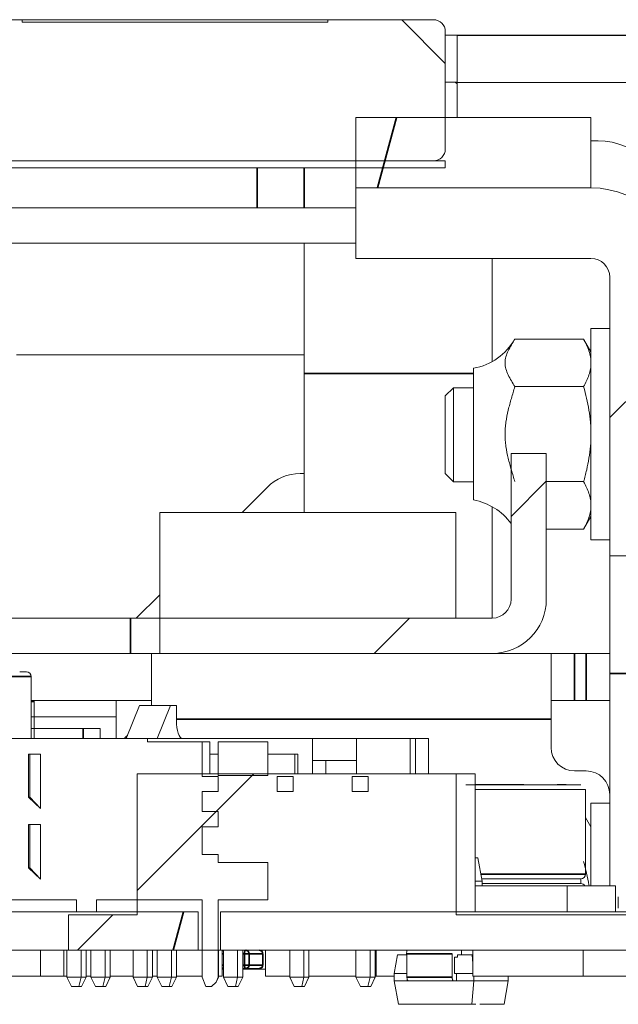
# Model space of a CAD drawing. Header units: millimetres. Extents: x 4 to 1188, y 1 to 840.
# Tile 144 of 256: x 702.17 to 705.81, y 493.4 to 499.38. Entities that reach past the tile are written whole.
import ezdxf

# ---------------------------------------------------------------- set-up
doc = ezdxf.new("R2010")
doc.units = ezdxf.units.MM
doc.layers.add('1', color=7, linetype='Continuous')
doc.styles.add('Arial Unicode MS', font='Arial Unicode MS')
doc.dimstyles.get("Standard").update_dxf_attribs({"dimtxt": 0.18, "dimasz": 0.18, "dimexe": 0.18, "dimexo": 0.0625, "dimgap": 0.09, "dimtad": 0, "dimtih": 1, "dimtoh": 1, "dimdec": 4, "dimzin": 0, "dimdsep": 46, "dimtxsty": 'Standard', "dimcen": 0.09, "dimadec": 0, "dimazin": 0, "dimtfac": 1, "dimtdec": 4, "dimtofl": 0, "dimtmove": 0, "dimatfit": 3, "dimfxl": 0, "dimtolj": 1, "dimtzin": 0, "dimarcsym": 0})

# ---------------------------------------------------------------- blocks, each defined once
blk = doc.blocks.new('_U46')
at = {"layer": '1', "color": 18, "lineweight": 35}
for p, q in [((686.8981, 499.3819), (667.741, 499.3819)), ((669.741, 499.3819), (669.741, 485.8009)), ((715.2372, 485.8009), (667.741, 485.8009))]:
    blk.add_line(p, q, dxfattribs=at)
at = {"layer": '1', "color": 18, "lineweight": 70}
for points in [[(669.741, 499.3819), (670.5169, 495.8819), (668.9651, 495.8819)], [(669.741, 485.8009), (668.9651, 489.3009), (670.5169, 489.3009)]]:
    blk.add_solid(points, dxfattribs=at)
at = {"layer": '1', "color": 18, "linetype": 'Continuous', "lineweight": 13, "insert": (669.2881, 490.5456), "char_height": 3, "attachment_point": 7, "rotation": 90, "line_spacing_factor": 1.047437, "style": 'Arial Unicode MS'}
blk.add_mtext('\\fArial Unicode MS|b0|i0;\\W1.0000;95', dxfattribs=at)

msp = doc.modelspace()

# ---------------------------------------------------------------- hatches: boundary and pattern name
at = {"layer": '1', "linetype": 'Continuous', "lineweight": 35}
h = msp.add_hatch(dxfattribs=at)
h.set_pattern_fill('ANSI31', color=154, scale=1.55, angle=89.9544, style=0)
edge = h.paths.add_edge_path(flags=0)
edge.add_spline(control_points=[(687.8981, 499.3716), (690.2791, 499.369), (695.041, 499.3685), (699.8029, 499.368), (702.1838, 499.3706)], knot_values=[0, 0, 0, 0, 0.5, 1, 1, 1, 1], degree=3, periodic=0)
edge.add_spline(control_points=[(702.1838, 499.3706), (702.8029, 499.3713), (703.4219, 499.3748), (704.041, 499.3783)], knot_values=[0, 0, 0, 0, 1, 1, 1, 1], degree=3, periodic=0)
edge.add_line((704.041, 499.3783), (704.7553, 499.3823))
edge.add_line((704.7553, 499.3823), (704.7553, 498.5247))
edge.add_line((704.7553, 498.5247), (685.3267, 498.5247))
edge.add_line((685.3267, 498.5247), (685.3267, 499.3819))
edge.add_line((685.3267, 499.3819), (686.041, 499.3784))
edge.add_spline(control_points=[(686.041, 499.3784), (686.66, 499.3753), (687.2791, 499.3723), (687.8981, 499.3716)], knot_values=[0, 0, 0, 0, 1, 1, 1, 1], degree=3, periodic=0)
h = msp.add_hatch(dxfattribs=at)
h.set_pattern_fill('ANSI31', color=154, scale=1.55, angle=29.9848, style=0)
h.paths.add_polyline_path([(706.1838, 495.8355), (706.1838, 496.7855), (706.4696, 496.7855), (706.4696, 495.8355)], flags=0)
edge = h.paths.add_edge_path(flags=0)
edge.add_line((704.8267, 498.9997), (704.8267, 499.2855))
edge.add_line((704.8267, 499.2855), (706.0696, 499.2855))
edge.add_arc((706.0696, 498.8855), 0.4, 0, 90, ccw=False)
edge.add_line((706.4696, 498.8855), (706.4696, 497.214))
edge.add_line((706.4696, 497.214), (706.1838, 497.214))
edge.add_line((706.1838, 497.214), (706.1838, 498.8855))
edge.add_arc((706.0696, 498.8855), 0.1143, 360, 450)
edge.add_line((706.0696, 498.9997), (704.8267, 498.9997))
h = msp.add_hatch(dxfattribs=at)
h.set_pattern_fill('ANSI31', color=154, scale=1.55, angle=29.9848, style=0)
h.paths.add_polyline_path([(704.2124, 498.3605), (704.2124, 498.789), (705.641, 498.789), (705.641, 498.3605)], flags=0)
h = msp.add_hatch(dxfattribs=at)
h.set_pattern_fill('ANSI31', color=154, scale=1.55, angle=59.9696, style=0)
edge = h.paths.add_edge_path(flags=0)
edge.add_line((699.241, 498.5247), (704.7553, 498.5247))
h = msp.add_hatch(dxfattribs=at)
h.set_pattern_fill('ANSI31', color=154, scale=1.55, angle=-2.13e-14, style=0)
h.paths.add_polyline_path([(694.5767, 492.2676), (694.5767, 491.839), (691.8696, 491.839), (691.8696, 492.2676)], flags=0)
edge = h.paths.add_edge_path(flags=0)
edge.add_arc((705.641, 497.8176), 0.5429, 0, 90, ccw=False)
edge.add_line((706.1838, 497.8176), (706.1838, 496.1247))
edge.add_line((706.1838, 496.1247), (705.7553, 496.1247))
edge.add_line((705.7553, 496.1247), (705.7553, 497.8176))
edge.add_arc((705.641, 497.8176), 0.1143, 0, 90)
edge.add_line((705.641, 497.9319), (704.2124, 497.9319))
edge.add_line((704.2124, 497.9319), (704.2124, 498.3605))
edge.add_line((704.2124, 498.3605), (705.641, 498.3605))
edge = h.paths.add_edge_path(flags=0)
edge.add_arc((684.441, 497.8176), 0.1143, 90, 180)
edge.add_line((684.3267, 497.8176), (684.3267, 496.1247))
edge.add_line((684.3267, 496.1247), (683.8981, 496.1247))
edge.add_line((683.8981, 496.1247), (683.8981, 497.8176))
edge.add_arc((684.441, 497.8176), 0.5429, 90, 180, ccw=False)
edge.add_line((684.441, 498.3605), (685.8696, 498.3605))
edge.add_line((685.8696, 498.3605), (685.8696, 497.9319))
edge.add_line((685.8696, 497.9319), (684.441, 497.9319))
h.paths.add_polyline_path([(695.5053, 491.839), (695.5053, 492.2676), (698.2124, 492.2676), (698.2124, 491.839)], flags=0)
h = msp.add_hatch(dxfattribs=at)
h.set_pattern_fill('ANSI31', color=154, scale=1.55, angle=-2.13e-14, style=0)
edge = h.paths.add_edge_path(flags=0)
edge.add_arc((705.041, 495.8605), 0.3286, 270, 360, ccw=False)
edge.add_line((705.041, 495.5319), (703.0196, 495.5319))
edge.add_line((703.0196, 495.5319), (703.0196, 495.7462))
edge.add_line((703.0196, 495.7462), (705.041, 495.7462))
edge.add_arc((705.041, 495.8605), 0.1143, 270, 360)
edge.add_line((705.1553, 495.8605), (705.1553, 496.7462))
edge.add_line((705.1553, 496.7462), (705.3696, 496.7462))
edge.add_line((705.3696, 496.7462), (705.3696, 495.8605))
h = msp.add_hatch(dxfattribs=at)
h.set_pattern_fill('ANSI31', color=154, scale=1.55, angle=-2.13e-14, style=0)
h.paths.add_polyline_path([(711.3588, 493.7283), (711.1694, 493.7283), (711.1694, 493.4612), (710.4552, 493.4612), (710.4552, 493.7283), (702.4647, 493.7283), (702.4647, 493.9426), (702.8824, 493.9426), (702.8824, 494.7997), (704.8217, 494.7997), (704.8217, 493.9426), (711.3588, 493.9426)], flags=0)
h = msp.add_hatch(dxfattribs=at)
h.set_pattern_fill('ANSI31', color=154, scale=1.55, angle=29.9848, style=0)
h.paths.add_polyline_path([(701.4744, 493.7283), (701.4744, 493.9624), (703.2528, 493.9624), (703.2528, 493.7283)], flags=0)
h.paths.add_polyline_path([(703.3888, 493.7283), (703.3888, 493.9624), (711.3588, 493.9624), (711.3588, 493.7283)], flags=0)
h.paths.add_polyline_path([(700.3763, 493.7283), (700.3763, 493.9624), (701.0681, 493.9624), (701.0681, 493.7283)], flags=0)

# ---------------------------------------------------------------- linework, layer by layer
at = {"layer": '1', "color": 154, "linetype": 'Continuous', "lineweight": 13}
for p, q in [((687.8981, 499.3819), (702.1838, 499.3819)), ((702.1838, 499.3819), (702.1838, 499.3676)), ((704.041, 499.3819), (702.1838, 499.3819)), ((702.1838, 499.3676), (704.041, 499.3676)), ((704.041, 499.3676), (704.041, 499.3819)), ((704.041, 499.3819), (704.6838, 499.3819)), ((704.7553, 499.3105), (704.7553, 498.5962)), ((704.7553, 499.289), (704.8267, 499.289)), ((704.8267, 499.2855), (704.8267, 499.289)), ((704.8267, 499.289), (706.041, 499.289)), ((704.8267, 498.9997), (704.8267, 499.2855)), ((704.8267, 499.2855), (706.0696, 499.2855)), ((704.7553, 499.0033), (704.8267, 499.0033)), ((706.0696, 498.9997), (704.8267, 498.9997)), ((704.8267, 498.789), (704.8267, 498.9997)), ((704.2124, 498.3605), (704.2124, 498.789)), ((704.2124, 498.789), (705.641, 498.789)), ((705.641, 498.789), (705.641, 498.3605)), ((705.641, 498.6462), (705.6838, 498.6462)), ((704.6838, 498.5247), (685.3981, 498.5247)), ((699.241, 498.5247), (704.7553, 498.5247)), ((704.7553, 498.5247), (704.7553, 498.4819)), ((704.7553, 498.4819), (699.241, 498.4819)), ((705.641, 498.3605), (704.2124, 498.3605)), ((704.2124, 497.9319), (704.2124, 498.3605)), ((704.2124, 498.3605), (705.641, 498.3605)), ((703.6124, 498.239), (701.1838, 498.239)), ((703.8981, 498.239), (703.6124, 498.239)), ((704.2124, 498.239), (703.8981, 498.239)), ((703.8981, 498.0247), (702.0744, 498.0247)), ((703.8981, 498.0247), (702.0746, 498.0247)), ((704.2124, 498.0247), (703.8981, 498.0247)), ((703.8981, 498.0247), (703.8981, 497.2319)), ((705.641, 497.9319), (704.2124, 497.9319)), ((705.041, 497.9318), (705.041, 497.3052)), ((705.7553, 496.1247), (705.7553, 497.8176)), ((705.7553, 497.5069), (705.641, 497.5069)), ((705.641, 497.5069), (705.641, 496.864)), ((705.1779, 497.4414), (705.5963, 497.4414)), ((705.641, 497.364), (705.5963, 497.4414)), ((703.8981, 497.3462), (702.148, 497.3462)), ((704.9267, 496.464), (704.9267, 497.264)), ((703.8981, 496.389), (703.8981, 497.2319)), ((704.8053, 497.1462), (704.7553, 497.0962)), ((704.9267, 497.1462), (704.8053, 497.1462)), ((704.8053, 497.1462), (704.8053, 496.5747)), ((705.1779, 497.1527), (705.5963, 497.1527)), ((704.7553, 496.6247), (704.7553, 497.0962)), ((705.641, 496.864), (705.641, 496.2212)), ((705.1553, 495.8605), (705.1553, 496.7462)), ((705.1553, 496.7462), (705.3696, 496.7462)), ((705.3696, 496.7462), (705.3696, 495.8605)), ((703.8981, 496.6245), (703.8736, 496.6245)), ((704.7553, 496.6247), (704.8053, 496.5747)), ((704.8053, 496.5747), (704.9267, 496.5747)), ((705.3696, 496.5754), (705.5963, 496.5754)), ((703.6716, 496.5409), (703.5197, 496.389)), ((705.041, 496.4228), (705.041, 495.7461)), ((703.0196, 496.389), (704.8196, 496.389)), ((703.0196, 495.7462), (703.0196, 496.389)), ((704.8196, 496.389), (704.8196, 495.7462)), ((705.5963, 496.2867), (705.641, 496.364)), ((705.3696, 496.2867), (705.5963, 496.2867)), ((705.641, 496.2212), (705.7553, 496.2212)), ((706.1838, 496.1247), (705.7553, 496.1247)), ((705.7553, 495.4105), (705.7553, 496.1247)), ((703.0196, 495.8888), (702.8769, 495.7462)), ((700.6117, 495.7462), (702.8417, 495.7462)), ((703.0196, 495.7462), (702.8417, 495.7462)), ((704.8196, 495.7462), (703.0196, 495.7462)), ((703.0196, 495.5319), (703.0196, 495.7462)), ((703.0196, 495.7462), (705.041, 495.7462)), ((700.6117, 495.5319), (702.8417, 495.5319)), ((703.0196, 495.5319), (702.8417, 495.5319)), ((702.9696, 495.5319), (702.9696, 495.2155)), ((705.041, 495.5319), (703.0196, 495.5319)), ((705.3981, 495.5319), (705.041, 495.5319)), ((705.3981, 495.5319), (705.3981, 495.1319)), ((705.3981, 495.5319), (705.541, 495.5319)), ((705.6124, 495.5319), (705.541, 495.5319)), ((705.6124, 495.5319), (705.7553, 495.5319)), ((705.7553, 495.4105), (705.7553, 494.1195)), ((702.2379, 495.0155), (702.2379, 495.3909)), ((702.2379, 495.2462), (702.9696, 495.2462)), ((702.2553, 495.2462), (702.2553, 495.239)), ((702.2553, 495.239), (702.2553, 495.0155)), ((702.7553, 495.2461), (702.7553, 495.0155)), ((705.541, 495.2462), (705.3981, 495.2462)), ((705.6124, 495.2462), (705.541, 495.2462)), ((705.7553, 495.2462), (705.6124, 495.2462)), ((702.8966, 495.2155), (702.8155, 495.0155)), ((702.9332, 495.2155), (702.8966, 495.2155)), ((703.0845, 495.2155), (702.8966, 495.2155)), ((703.1212, 495.2155), (702.9332, 495.2155)), ((703.0845, 495.2155), (703.0034, 495.0155)), ((703.1212, 495.2155), (703.0845, 495.2155)), ((703.1212, 495.2155), (703.1212, 495.1226)), ((702.7553, 495.1462), (702.2378, 495.1462)), ((705.3981, 495.1319), (705.3981, 494.9605)), ((702.5543, 495.0763), (702.2379, 495.0763)), ((702.6578, 495.0763), (702.5543, 495.0763)), ((702.6578, 495.0763), (702.6578, 495.0155)), ((701.9087, 495.0155), (702.9455, 495.0155)), ((702.3168, 495.0155), (702.0819, 495.0155)), ((702.9455, 495.0155), (702.2313, 495.0155)), ((702.2313, 495.0155), (702.3168, 495.0155)), ((702.9454, 495.0155), (703.949, 495.0155)), ((702.9455, 495.0155), (702.9455, 494.9941)), ((702.9455, 495.0155), (703.0034, 495.0155)), ((704.3322, 495.0155), (702.9455, 495.0155)), ((702.9455, 494.9941), (703.2777, 494.9941)), ((703.0075, 494.9941), (702.9455, 494.9941)), ((702.9699, 495.0155), (703.1578, 495.0155)), ((703.1578, 495.0155), (703.0034, 495.0155)), ((703.3243, 494.9941), (703.0075, 494.9941)), ((703.2777, 494.9941), (703.2777, 494.7848)), ((703.2777, 494.9941), (703.3243, 494.9941)), ((703.3243, 494.9941), (703.3243, 494.7997)), ((703.375, 494.7891), (703.375, 494.9941)), ((703.375, 494.9941), (703.6764, 494.9941)), ((703.4102, 494.9941), (703.375, 494.9941)), ((703.6764, 494.9941), (703.4102, 494.9941)), ((703.6764, 494.9941), (703.6764, 494.7891)), ((703.949, 495.0155), (704.2155, 495.0155)), ((703.949, 494.8819), (703.949, 495.0155)), ((704.2155, 495.0155), (704.2155, 494.8819)), ((704.2155, 495.0155), (704.5409, 495.0155)), ((704.4177, 495.0155), (704.3322, 495.0155)), ((704.6526, 495.0155), (704.4177, 495.0155)), ((704.5409, 494.7997), (704.5409, 495.0155)), ((704.5744, 495.0155), (704.5409, 495.0155)), ((704.6526, 495.0155), (704.5744, 495.0155)), ((704.5744, 494.7997), (704.5744, 495.0155)), ((704.6526, 494.7998), (704.6526, 495.0155)), ((702.2939, 494.9205), (702.2211, 494.9205)), ((702.2211, 494.9205), (702.2211, 494.6576)), ((702.2296, 494.9205), (702.2296, 494.6576)), ((702.2939, 494.5893), (702.2939, 494.9205)), ((703.3243, 494.9205), (703.375, 494.9205)), ((703.6764, 494.9205), (703.859, 494.9205)), ((703.8405, 494.9205), (703.8405, 494.7997)), ((703.859, 494.9205), (703.859, 494.7997)), ((704.2155, 494.8819), (703.949, 494.8819)), ((703.949, 494.7997), (703.949, 494.8819)), ((704.0296, 494.7997), (704.0296, 494.8819)), ((704.2155, 494.8819), (704.2155, 494.7997)), ((705.541, 494.8176), (705.6124, 494.8176)), ((702.8824, 493.9426), (702.8824, 494.7997)), ((702.8824, 494.7997), (704.8217, 494.7997)), ((703.2777, 494.7848), (703.375, 494.7848)), ((703.6764, 494.7891), (703.375, 494.7891)), ((703.375, 494.7848), (703.375, 494.6934)), ((703.7337, 494.6934), (703.7337, 494.7848)), ((703.7337, 494.7848), (703.831, 494.7848)), ((703.831, 494.7848), (703.831, 494.6934)), ((704.1898, 494.6934), (704.1898, 494.7848)), ((704.1898, 494.7848), (704.2871, 494.7848)), ((704.2871, 494.7848), (704.2871, 494.6934)), ((704.8217, 494.7997), (704.8217, 493.9426)), ((704.8217, 494.7997), (704.9369, 494.7997)), ((704.9369, 494.7997), (704.9369, 493.9624)), ((703.375, 494.6934), (703.2777, 494.6934)), ((703.2777, 494.6934), (703.2777, 494.5705)), ((703.831, 494.6934), (703.7337, 494.6934)), ((704.2871, 494.6934), (704.1898, 494.6934)), ((704.9369, 494.7052), (705.5807, 494.7052)), ((705.5807, 494.7052), (705.6078, 494.7052)), ((705.6078, 494.1909), (705.6078, 494.7052)), ((702.2211, 494.6576), (702.2939, 494.5893)), ((702.2296, 494.6576), (702.2211, 494.6576)), ((702.2296, 494.6576), (702.2939, 494.5893)), ((703.2777, 494.5705), (703.375, 494.5705)), ((703.375, 494.5705), (703.375, 494.4791)), ((705.7553, 494.6212), (705.641, 494.6212)), ((705.641, 494.6212), (705.641, 494.1195)), ((705.641, 494.4783), (705.6078, 494.5357)), ((702.2939, 494.4919), (702.2211, 494.4919)), ((702.2211, 494.4919), (702.2211, 494.2291)), ((702.2296, 494.4919), (702.2296, 494.2291)), ((702.2939, 494.1607), (702.2939, 494.4919)), ((703.375, 494.4791), (703.2777, 494.4791)), ((703.2777, 494.4791), (703.2777, 494.3105)), ((703.2777, 494.3105), (703.375, 494.3105)), ((703.375, 494.3105), (703.375, 494.2605)), ((704.9369, 494.2903), (704.9529, 494.2903)), ((704.9529, 494.2903), (704.9786, 494.1474)), ((702.2211, 494.2291), (702.2939, 494.1607)), ((702.2296, 494.2291), (702.2211, 494.2291)), ((702.2296, 494.2291), (702.2939, 494.1607)), ((703.375, 494.2605), (703.6764, 494.2605)), ((703.4102, 494.2605), (703.6764, 494.2605)), ((703.6764, 494.2605), (703.6764, 494.0341)), ((704.9759, 494.1624), (705.5538, 494.1624)), ((705.5538, 494.1624), (705.5793, 494.1624)), ((705.5793, 494.1338), (705.5793, 494.1624)), ((704.9786, 494.1474), (704.9369, 494.1474)), ((705.4965, 494.1195), (704.9369, 494.1195)), ((704.9786, 494.1474), (704.9786, 494.1195)), ((704.9786, 494.1338), (705.5793, 494.1338)), ((705.7896, 494.1195), (705.4965, 494.1195)), ((705.4965, 493.9624), (705.4965, 494.1195)), ((705.7896, 494.1195), (705.7896, 493.9624)), ((702.513, 494.0341), (702.0637, 494.0341)), ((702.513, 493.9626), (702.513, 494.0341)), ((703.2777, 494.0341), (702.6346, 494.0341)), ((702.6346, 494.0341), (702.6346, 493.9626)), ((703.2777, 493.5655), (703.2777, 494.0341)), ((703.375, 494.0341), (703.375, 493.5655)), ((703.6764, 494.0341), (703.375, 494.0341)), ((705.8073, 493.9838), (705.8073, 494.0524)), ((701.4744, 493.9624), (703.2528, 493.9624)), ((702.4647, 493.7283), (702.4647, 493.9426)), ((702.4647, 493.9426), (702.8824, 493.9426)), ((702.6346, 493.9626), (702.513, 493.9626)), ((703.2528, 493.9624), (703.2528, 493.7283)), ((703.3888, 493.9624), (711.3588, 493.9624)), ((703.3888, 493.7283), (703.3888, 493.9624)), ((704.8217, 493.9426), (711.3588, 493.9426)), ((703.2528, 493.7283), (701.4744, 493.7283)), ((702.2939, 493.5712), (702.2939, 493.7283)), ((702.4354, 493.7283), (702.4354, 493.5712)), ((702.4548, 493.7283), (702.4548, 493.5655)), ((710.4552, 493.7283), (702.4647, 493.7283)), ((702.5408, 493.7283), (702.5408, 493.5655)), ((702.572, 493.7283), (702.572, 493.5655)), ((702.6014, 493.7283), (702.6014, 493.5655)), ((702.6873, 493.7283), (702.6873, 493.5655)), ((702.7186, 493.5655), (702.7186, 493.7283)), ((702.8576, 493.7283), (702.8576, 493.5655)), ((702.9435, 493.7283), (702.9435, 493.5655)), ((702.9748, 493.7283), (702.9748, 493.5655)), ((703.0041, 493.7283), (703.0041, 493.5655)), ((703.0901, 493.7283), (703.0901, 493.5655)), ((703.1213, 493.5655), (703.1213, 493.7283)), ((703.3775, 493.7283), (703.3775, 493.5655)), ((711.3588, 493.7283), (703.3888, 493.7283)), ((703.4067, 493.7269), (703.3996, 493.7224)), ((703.3998, 493.7283), (703.3998, 493.5712)), ((703.4069, 493.7283), (703.4069, 493.5655)), ((703.4928, 493.7283), (703.4928, 493.5655)), ((703.5241, 493.5655), (703.5241, 493.7283)), ((703.6464, 493.6383), (703.6464, 493.7069)), ((703.663, 493.7283), (703.663, 493.5712)), ((703.8096, 493.7283), (703.8096, 493.5655)), ((703.8955, 493.7283), (703.8955, 493.5655)), ((703.9268, 493.5655), (703.9268, 493.7283)), ((704.2123, 493.7283), (704.2123, 493.5655)), ((704.2982, 493.7283), (704.2982, 493.5655)), ((704.3295, 493.5655), (704.3295, 493.7283)), ((704.3342, 493.5712), (704.3342, 493.7283)), ((704.445, 493.5861), (704.4656, 493.7004)), ((704.5187, 493.7004), (704.4656, 493.7004)), ((704.4656, 493.7004), (704.5221, 493.7004)), ((704.5187, 493.7004), (704.5224, 493.7283)), ((704.5221, 493.7004), (704.5187, 493.7004)), ((704.5221, 493.5647), (704.5221, 493.7075)), ((704.7973, 493.7075), (704.7973, 493.5647)), ((704.812, 493.6861), (704.829, 493.6861)), ((704.812, 493.6861), (704.812, 493.5861)), ((704.829, 493.6861), (704.8297, 493.7004)), ((704.8297, 493.7004), (704.9187, 493.7004)), ((704.8535, 493.7004), (704.8297, 493.7004)), ((704.8535, 493.7283), (704.8535, 493.7004)), ((704.923, 493.7004), (704.8535, 493.7004)), ((704.9187, 493.7004), (704.923, 493.7004)), ((704.9187, 493.7004), (704.923, 493.6488)), ((704.923, 493.7283), (704.923, 493.5712)), ((705.5942, 493.5712), (705.5942, 493.7283)), ((703.3998, 493.6226), (703.4068, 493.6183)), ((703.4069, 493.614), (703.3999, 493.614)), ((703.5241, 493.6169), (703.542, 493.6169)), ((703.663, 493.614), (703.5241, 493.614)), ((703.5362, 493.6166), (703.5436, 493.6166)), ((703.5411, 493.6166), (703.5406, 493.6166)), ((703.5411, 493.6169), (703.5411, 493.6166)), ((703.542, 493.6169), (703.625, 493.6169)), ((703.5436, 493.6166), (703.5436, 493.6169)), ((703.546, 493.6169), (703.5472, 493.6169)), ((703.546, 493.6166), (703.5472, 493.6166)), ((703.5548, 493.6166), (703.55, 493.6166)), ((703.5507, 493.6169), (703.5503, 493.6169)), ((703.5507, 493.6166), (703.5503, 493.6166)), ((703.5548, 493.6169), (703.5548, 493.6166)), ((703.5554, 493.6166), (703.5621, 493.6166)), ((703.5583, 493.6169), (703.5578, 493.6169)), ((703.5583, 493.6166), (703.5578, 493.6166)), ((703.5597, 493.6169), (703.5597, 493.6166)), ((703.5598, 493.6169), (703.5602, 493.6169)), ((703.5598, 493.6166), (703.5602, 493.6166)), ((703.5601, 493.6166), (703.5677, 493.6166)), ((703.5621, 493.6166), (703.5641, 493.6166)), ((703.568, 493.6166), (703.565, 493.6166)), ((703.568, 493.6166), (703.5666, 493.6166)), ((703.568, 493.6169), (703.5684, 493.6169)), ((703.568, 493.6166), (703.5684, 493.6166)), ((703.5776, 493.6166), (703.5684, 493.6166)), ((703.5693, 493.6166), (703.5776, 493.6166)), ((703.5708, 493.6166), (703.5763, 493.6166)), ((703.572, 493.6169), (703.572, 493.6166)), ((703.572, 493.6166), (703.5728, 493.6166)), ((703.5776, 493.6169), (703.578, 493.6169)), ((703.578, 493.6166), (703.5883, 493.6166)), ((703.5801, 493.6166), (703.5808, 493.6166)), ((703.5816, 493.6169), (703.5816, 493.6166)), ((703.5816, 493.6166), (703.5824, 493.6166)), ((703.5883, 493.6169), (703.5883, 493.6166)), ((703.5883, 493.6166), (703.5942, 493.6166)), ((703.5942, 493.6169), (703.5942, 493.6166)), ((701.6865, 493.5712), (702.2939, 493.5712)), ((702.2939, 493.5712), (702.4354, 493.5712)), ((702.4354, 493.5712), (702.4548, 493.5712)), ((702.4548, 493.5655), (702.4823, 493.5084)), ((702.4548, 493.5655), (702.5408, 493.5655)), ((702.528, 493.5084), (702.5408, 493.5655)), ((702.5408, 493.5655), (702.572, 493.5655)), ((702.572, 493.5655), (702.5446, 493.5084)), ((702.572, 493.5712), (702.6014, 493.5712)), ((702.6014, 493.5655), (702.6873, 493.5655)), ((702.6014, 493.5655), (702.6289, 493.5084)), ((702.6745, 493.5084), (702.6873, 493.5655)), ((702.6873, 493.5655), (702.7186, 493.5655)), ((702.7186, 493.5655), (702.6911, 493.5084)), ((702.7186, 493.5712), (702.8576, 493.5712)), ((702.8576, 493.5655), (702.885, 493.5084)), ((702.8576, 493.5655), (702.9435, 493.5655)), ((702.9307, 493.5084), (702.9435, 493.5655)), ((702.9435, 493.5655), (702.9748, 493.5655)), ((702.9748, 493.5655), (702.9473, 493.5084)), ((702.9748, 493.5712), (703.0041, 493.5712)), ((703.0041, 493.5655), (703.0316, 493.5084)), ((703.0041, 493.5655), (703.0901, 493.5655)), ((703.0773, 493.5084), (703.0901, 493.5655)), ((703.0901, 493.5655), (703.1213, 493.5655)), ((703.1213, 493.5655), (703.0939, 493.5084)), ((703.1213, 493.5712), (703.2777, 493.5712)), ((703.3005, 493.5084), (703.2777, 493.5655)), ((703.375, 493.5655), (703.3626, 493.5345)), ((703.3775, 493.5655), (703.3626, 493.5345)), ((703.375, 493.5655), (703.3775, 493.5655)), ((703.3775, 493.5712), (703.3998, 493.5712)), ((703.4069, 493.5655), (703.4928, 493.5655)), ((703.4069, 493.5655), (703.4343, 493.5084)), ((703.48, 493.5084), (703.4928, 493.5655)), ((703.4928, 493.5655), (703.5241, 493.5655)), ((703.5241, 493.5655), (703.4966, 493.5084)), ((703.663, 493.5712), (703.8096, 493.5712)), ((703.8096, 493.5655), (703.8371, 493.5084)), ((703.8096, 493.5655), (703.8955, 493.5655)), ((703.8827, 493.5084), (703.8955, 493.5655)), ((703.8955, 493.5655), (703.9268, 493.5655)), ((703.9268, 493.5655), (703.8993, 493.5084)), ((703.9268, 493.5712), (704.2123, 493.5712)), ((704.2123, 493.5655), (704.2398, 493.5084)), ((704.2123, 493.5655), (704.2982, 493.5655)), ((704.2854, 493.5084), (704.2982, 493.5655)), ((704.2982, 493.5655), (704.3295, 493.5655)), ((704.3295, 493.5655), (704.302, 493.5084)), ((704.3295, 493.5712), (704.3342, 493.5712)), ((704.3342, 493.5712), (704.445, 493.5712)), ((704.445, 493.5861), (704.445, 493.5433)), ((704.5221, 493.5861), (704.445, 493.5861)), ((704.8242, 493.5861), (704.812, 493.5861)), ((704.812, 493.5861), (704.8242, 493.5861)), ((704.923, 493.5861), (704.8242, 493.5861)), ((704.8242, 493.5433), (704.8242, 493.5861)), ((704.923, 493.5712), (705.5942, 493.5712)), ((704.9283, 493.5712), (704.9283, 493.5433)), ((705.1384, 493.5433), (705.1384, 493.5712)), ((705.5942, 493.5712), (705.8874, 493.5712)), ((702.528, 493.5084), (702.4823, 493.5084)), ((702.5446, 493.5084), (702.528, 493.5084)), ((702.6289, 493.5084), (702.6745, 493.5084)), ((702.6911, 493.5084), (702.6745, 493.5084)), ((702.9307, 493.5084), (702.885, 493.5084)), ((702.9473, 493.5084), (702.9307, 493.5084)), ((703.0316, 493.5084), (703.0773, 493.5084)), ((703.0939, 493.5084), (703.0773, 493.5084)), ((703.3339, 493.5084), (703.3005, 493.5084)), ((703.3626, 493.5345), (703.3339, 493.5084)), ((703.4343, 493.5084), (703.48, 493.5084)), ((703.4966, 493.5084), (703.48, 493.5084)), ((703.8371, 493.5084), (703.8827, 493.5084)), ((703.8993, 493.5084), (703.8827, 493.5084)), ((704.2398, 493.5084), (704.2854, 493.5084)), ((704.302, 493.5084), (704.2854, 493.5084)), ((704.5295, 493.5433), (704.445, 493.5433)), ((704.445, 493.5433), (704.4706, 493.4004)), ((704.8047, 493.5433), (704.5295, 493.5433)), ((704.8242, 493.5433), (704.8047, 493.5433)), ((704.9283, 493.5433), (704.8242, 493.5433)), ((704.9162, 493.4004), (704.9283, 493.5433)), ((705.1384, 493.5433), (704.9283, 493.5433)), ((705.1127, 493.4004), (705.1384, 493.5433)), ((704.9162, 493.4004), (704.4706, 493.4004))]:
    msp.add_line(p, q, dxfattribs=at)
at = {"layer": '1', "color": 154, "linetype": 'Continuous', "lineweight": 35}
for p, q in [((703.6124, 498.239), (703.6124, 498.4819)), ((703.8981, 498.239), (703.8981, 498.4819)), ((704.9267, 497.2319), (703.8981, 497.2319)), ((702.8417, 495.5319), (702.8417, 495.7462)), ((705.541, 495.5319), (705.541, 495.2462)), ((705.6124, 495.2462), (705.6124, 495.5319)), ((706.1838, 495.4105), (705.7553, 495.4105)), ((700.8093, 495.3909), (702.2379, 495.3909)), ((702.2553, 495.239), (702.2379, 495.239)), ((705.3981, 495.1319), (703.1212, 495.1319)), ((702.5543, 495.0763), (702.5543, 495.0155)), ((704.9708, 494.1909), (705.6078, 494.1909)), ((703.3998, 493.7069), (703.4071, 493.7069)), ((703.5241, 493.7069), (703.5346, 493.7069)), ((703.5346, 493.7069), (703.5346, 493.6383)), ((703.5346, 493.7069), (703.5621, 493.7069)), ((703.5621, 493.7069), (703.6452, 493.7069)), ((703.5621, 493.6383), (703.5621, 493.7069)), ((703.6464, 493.7069), (703.6452, 493.7069)), ((703.6452, 493.7069), (703.6452, 493.6383)), ((704.5221, 493.7075), (704.7973, 493.7075)), ((703.3998, 493.6383), (703.4071, 493.6383)), ((703.5346, 493.6383), (703.5241, 493.6383)), ((703.5621, 493.6383), (703.5346, 493.6383)), ((703.6452, 493.6383), (703.5621, 493.6383)), ((703.6464, 493.6383), (703.6452, 493.6383)), ((704.7973, 493.5647), (704.5221, 493.5647))]:
    msp.add_line(p, q, dxfattribs=at)
at = {"layer": '1', "color": 154, "linetype": 'Continuous', "lineweight": 13}
for centre, radius, start, end in [((704.6838, 499.3105), 0.0714, 0, 90), ((705.6838, 498.2176), 0.4286, 0, 90), ((704.6838, 498.5962), 0.0714, 270, 360), ((705.641, 497.8176), 0.5429, 0, 90), ((705.641, 497.8176), 0.1143, 0, 90), ((704.8627, 497.6212), 0.3628, 280.15509, 330.45171), ((703.8736, 496.3388), 0.2857, 90, 135), ((704.8627, 496.1069), 0.3628, 36.26575, 79.84491), ((705.041, 495.8605), 0.3286, 270, 360), ((705.041, 495.8605), 0.1143, 270, 360), ((702.2093, 495.3909), 0.0286, 0, 90), ((703.1124, 494.7176), 0.4286, 132.52219, 135.96469), ((705.541, 494.9605), 0.1429, 180, 270), ((705.6124, 494.6747), 0.1429, 0, 90), ((705.5793, 494.1909), 0.0286, 270, 0), ((705.5793, 494.1052), 0.0286, 30.00094, 90)]:
    msp.add_arc(centre, radius, start, end, dxfattribs=at)
msp.add_ellipse((703.1578, 495.1226), major_axis=(0, -0.1071), ratio=0.34202, start_param=4.712389, end_param=6.283185, dxfattribs=at)
at = {"layer": '1', "color": 154, "linetype": 'Continuous', "lineweight": 35}
for centre, major_axis, ratio, start_param, end_param in [((703.542, 493.7069), (0, -0.0214), 0.34202, 3.141593, 4.712389), ((703.542, 493.7069), (0, 0.0214), 0.939693, 4.712389, 6.283185), ((703.625, 493.7069), (0, -0.0214), 0.939693, 1.570796, 3.141593), ((703.542, 493.6383), (0, -0.0214), 0.34202, 4.712389, 6.283185), ((703.542, 493.6383), (0, 0.0214), 0.939693, 3.141593, 4.712389), ((703.625, 493.6383), (0, -0.0214), 0.939693, 0, 1.570796)]:
    msp.add_ellipse(centre, major_axis=major_axis, ratio=ratio, start_param=start_param, end_param=end_param, dxfattribs=at)
at = {"layer": '1', "color": 154, "linetype": 'Continuous', "lineweight": 13}
for points, degree, knots in [([(704.827, 498.9916), (704.8264, 498.9924), (704.8246, 498.9947), (704.8227, 498.9967), (704.8206, 498.9985), (704.8199, 498.999), (704.8185, 499), (704.8177, 499.0005), (704.8141, 499.0025), (704.8112, 499.0033), (704.8082, 499.0033)], 3, [0, 0, 0, 0, 0.098414, 0.32381, 0.32381, 0.436509, 0.436509, 0.549207, 0.549207, 1, 1, 1, 1]), ([(705.1779, 497.4414), (705.1711, 497.4296), (705.1641, 497.4177), (705.1505, 497.3941), (705.144, 497.3822), (705.1325, 497.3584), (705.1275, 497.3463), (705.1224, 497.3281), (705.121, 497.322), (705.1192, 497.3096), (705.1187, 497.3034), (705.1187, 497.2956), (705.1187, 497.294), (705.1188, 497.2909), (705.1191, 497.2862), (705.1196, 497.2816), (705.121, 497.2723), (705.1223, 497.2662), (705.1275, 497.2479), (705.1324, 497.2358), (705.1439, 497.2119), (705.1505, 497.2001), (705.1641, 497.1764), (705.1711, 497.1646), (705.1779, 497.1527)], 3, [0, 0, 0, 0, 0.125, 0.125, 0.25, 0.25, 0.375, 0.375, 0.4375, 0.4375, 0.5, 0.5, 0.515625, 0.515625, 0.53125, 0.5625, 0.5625, 0.625, 0.625, 0.75, 0.75, 0.875, 0.875, 1, 1, 1, 1]), ([(705.5963, 497.4414), (705.61, 497.4178), (705.6212, 497.394), (705.6328, 497.3579), (705.6359, 497.3459), (705.6399, 497.3216), (705.641, 497.3093), (705.641, 497.297)], 3, [0, 0, 0, 0, 0.5, 0.5, 0.75, 0.75, 1, 1, 1, 1]), ([(705.641, 497.297), (705.641, 497.2909), (705.6407, 497.2848), (705.6397, 497.2725), (705.6389, 497.2664), (705.6358, 497.2482), (705.6328, 497.2361), (705.6212, 497.2), (705.6099, 497.1763), (705.5963, 497.1527)], 3, [0, 0, 0, 0, 0.125, 0.125, 0.25, 0.25, 0.5, 0.5, 1, 1, 1, 1]), ([(705.1779, 497.1527), (705.1711, 497.129), (705.1641, 497.1053), (705.1505, 497.0579), (705.1439, 497.0342), (705.1324, 496.9863), (705.1275, 496.9622), (705.1223, 496.9256), (705.121, 496.9133), (705.1196, 496.8948), (705.1191, 496.8855), (705.1188, 496.8761), (705.1187, 496.8698), (705.1187, 496.8667), (705.1187, 496.8511), (705.1192, 496.8387), (705.121, 496.8141), (705.1224, 496.8018), (705.1276, 496.7654), (705.1325, 496.7413), (705.144, 496.6936), (705.1505, 496.6699), (705.1641, 496.6226), (705.1711, 496.599), (705.1779, 496.5754)], 3, [0, 0, 0, 0, 0.125, 0.125, 0.25, 0.25, 0.375, 0.375, 0.4375, 0.4375, 0.46875, 0.484375, 0.484375, 0.5, 0.5, 0.5625, 0.5625, 0.625, 0.625, 0.75, 0.75, 0.875, 0.875, 1, 1, 1, 1]), ([(705.5963, 497.1527), (705.6098, 497.106), (705.621, 497.0587), (705.6328, 496.9865), (705.6358, 496.9622), (705.6384, 496.9315), (705.6388, 496.9253), (705.6396, 496.913), (705.6399, 496.9069), (705.6407, 496.8885), (705.641, 496.8763), (705.641, 496.864)], 3, [0, 0, 0, 0, 0.5, 0.5, 0.75, 0.75, 0.8125, 0.8125, 0.875, 0.875, 1, 1, 1, 1]), ([(705.641, 496.864), (705.641, 496.8396), (705.6399, 496.8153), (705.6359, 496.7668), (705.6329, 496.7427), (705.6251, 496.6945), (705.6204, 496.6705), (705.6135, 496.6406), (705.6121, 496.6346), (705.6091, 496.6227), (705.6046, 496.6048), (705.5997, 496.5871), (705.5963, 496.5754)], 3, [0, 0, 0, 0, 0.25, 0.25, 0.5, 0.5, 0.75, 0.75, 0.8125, 0.8125, 0.875, 1, 1, 1, 1]), ([(705.5963, 496.5754), (705.61, 496.5517), (705.6212, 496.528), (705.6328, 496.4919), (705.6359, 496.4798), (705.6399, 496.4555), (705.641, 496.4433), (705.641, 496.431)], 3, [0, 0, 0, 0, 0.5, 0.5, 0.75, 0.75, 1, 1, 1, 1]), ([(705.641, 496.431), (705.641, 496.4249), (705.6407, 496.4187), (705.6397, 496.4065), (705.6389, 496.4004), (705.6358, 496.3821), (705.6328, 496.37), (705.6212, 496.334), (705.6099, 496.3102), (705.5963, 496.2867)], 3, [0, 0, 0, 0, 0.125, 0.125, 0.25, 0.25, 0.5, 0.5, 1, 1, 1, 1]), ([(702.2091, 495.4195), (702.2093, 495.4195), (702.2095, 495.4195), (702.209, 495.4195), (702.2075, 495.4195), (702.2052, 495.4195), (702.2027, 495.4195), (702.2007, 495.4195), (702.1995, 495.4195), (702.1983, 495.4195), (702.1969, 495.4195), (702.1953, 495.4195), (702.1937, 495.4195), (702.1919, 495.4195), (702.1899, 495.4195), (702.1878, 495.4195), (702.1856, 495.4195), (702.1831, 495.4195), (702.1805, 495.4195), (702.1777, 495.4195), (702.1747, 495.4195), (702.1714, 495.4195), (702.1691, 495.4195), (702.168, 495.4195)], 3, [0, 0, 0, 0, 0.078523, 0.175349, 0.272172, 0.368995, 0.465815, 0.492627, 0.520316, 0.548882, 0.578324, 0.608643, 0.639838, 0.671909, 0.704857, 0.738682, 0.773383, 0.808961, 0.845416, 0.882747, 0.920955, 0.960039, 1, 1, 1, 1]), ([(705.579, 494.7338), (705.5821, 494.7338), (705.5339, 494.7338), (705.4812, 494.7338), (705.4113, 494.7338), (705.3296, 494.7338), (705.2852, 494.7338), (705.2023, 494.7338), (705.1161, 494.7338), (705.0431, 494.7338), (704.9772, 494.7338), (704.9239, 494.7338), (704.8794, 494.7338)], 2, [0, 0, 0, 0.166649, 0.249984, 0.333319, 0.416655, 0.49999, 0.49999, 0.66666, 0.66666, 0.83333, 0.83333, 1, 1, 1]), ([(705.2328, 494.7345), (705.1684, 494.7345), (705.1005, 494.7345), (705.0284, 494.7345), (704.9607, 494.7345), (704.9484, 494.7345), (704.9365, 494.7345)], 2, [0, 0, 0, 0.423101, 0.423101, 0.901883, 0.901883, 1, 1, 1]), ([(705.5963, 494.267), (705.6098, 494.2203), (705.621, 494.173), (705.6291, 494.1233), (705.6293, 494.1218), (705.6296, 494.1203)], 3, [0, 0, 0, 0, 0.969609, 0.969609, 1, 1, 1, 1]), ([(703.6464, 493.7069), (703.6464, 493.7098), (703.6457, 493.7136), (703.643, 493.7188), (703.6397, 493.7229), (703.6344, 493.7265), (703.6292, 493.7283), (703.626, 493.7281), (703.6251, 493.728)], 3, [0, 0, 0, 0, 0.247015, 0.350829, 0.522775, 0.709632, 0.918283, 1, 1, 1, 1]), ([(703.55, 493.6166), (703.5498, 493.6166), (703.5493, 493.6166), (703.5486, 493.6166), (703.5479, 493.6166), (703.5473, 493.6166), (703.5466, 493.6166), (703.5459, 493.6166), (703.5453, 493.6166), (703.5447, 493.6166), (703.5441, 493.6166), (703.5435, 493.6166), (703.543, 493.6166), (703.5425, 493.6166), (703.5421, 493.6166), (703.5417, 493.6166), (703.5413, 493.6166), (703.5412, 493.6166), (703.5411, 493.6166)], 3, [0, 0, 0, 0, 0.066572, 0.13029, 0.192297, 0.252922, 0.312507, 0.371488, 0.430679, 0.491399, 0.55197, 0.611245, 0.671453, 0.732173, 0.795077, 0.860442, 0.928163, 1, 1, 1, 1]), ([(703.5436, 493.6166), (703.5439, 493.6166), (703.5445, 493.6166), (703.5453, 493.6166), (703.5461, 493.6166), (703.5469, 493.6166), (703.5477, 493.6166), (703.5484, 493.6166), (703.5492, 493.6166), (703.5499, 493.6166), (703.5506, 493.6166), (703.5513, 493.6166), (703.552, 493.6166), (703.5526, 493.6166), (703.5532, 493.6166), (703.5537, 493.6166), (703.5543, 493.6166), (703.5546, 493.6166), (703.5548, 493.6166)], 3, [0, 0, 0, 0, 0.069834, 0.137027, 0.201482, 0.26454, 0.325973, 0.386386, 0.445761, 0.505612, 0.565114, 0.62475, 0.684179, 0.744219, 0.805179, 0.868395, 0.933204, 1, 1, 1, 1]), ([(703.5472, 493.6166), (703.5475, 493.6166), (703.5481, 493.6166), (703.5493, 493.6166), (703.5506, 493.6166), (703.5521, 493.6166), (703.5538, 493.6166), (703.5558, 493.6166), (703.5579, 493.6166), (703.5594, 493.6166), (703.5601, 493.6166)], 3, [0, 0, 0, 0, 0.097421, 0.200886, 0.311172, 0.429798, 0.55774, 0.694715, 0.84213, 1, 1, 1, 1]), ([(703.5666, 493.6166), (703.5659, 493.6166), (703.5647, 493.6166), (703.5628, 493.6166), (703.5611, 493.6166), (703.5596, 493.6166), (703.5582, 493.6166), (703.557, 493.6166), (703.5559, 493.6166), (703.555, 493.6166), (703.5542, 493.6166), (703.5535, 493.6166), (703.5529, 493.6166), (703.5523, 493.6166), (703.5518, 493.6166), (703.5513, 493.6166), (703.551, 493.6166), (703.5508, 493.6166), (703.5507, 493.6166)], 3, [0, 0, 0, 0, 0.118432, 0.226295, 0.323755, 0.41098, 0.488319, 0.556611, 0.615569, 0.667048, 0.713541, 0.757735, 0.79954, 0.839813, 0.879732, 0.91913, 0.959218, 1, 1, 1, 1]), ([(703.5548, 493.6166), (703.5548, 493.6166), (703.5548, 493.6166), (703.555, 493.6166), (703.5554, 493.6166), (703.556, 493.6166), (703.5567, 493.6166), (703.5576, 493.6166), (703.5586, 493.6166), (703.5594, 493.6166), (703.5597, 493.6166)], 3, [0, 0, 0, 0, 0.145359, 0.278702, 0.403602, 0.521669, 0.637521, 0.753704, 0.873213, 1, 1, 1, 1]), ([(703.565, 493.6166), (703.5647, 493.6166), (703.564, 493.6166), (703.563, 493.6166), (703.562, 493.6166), (703.5612, 493.6166), (703.5606, 493.6166), (703.5602, 493.6166), (703.5598, 493.6166), (703.5594, 493.6166), (703.5591, 493.6166), (703.5588, 493.6166), (703.5585, 493.6166), (703.5584, 493.6166), (703.5583, 493.6166)], 3, [0, 0, 0, 0, 0.121251, 0.236225, 0.351248, 0.46958, 0.530064, 0.590153, 0.652342, 0.715003, 0.781621, 0.850161, 0.923157, 1, 1, 1, 1]), ([(703.5597, 493.6166), (703.5601, 493.6166), (703.5607, 493.6166), (703.5616, 493.6166), (703.5625, 493.6166), (703.5634, 493.6166), (703.5643, 493.6166), (703.5652, 493.6166), (703.566, 493.6166), (703.5669, 493.6166), (703.5677, 493.6166), (703.5685, 493.6166), (703.5692, 493.6166), (703.5699, 493.6166), (703.5705, 493.6166), (703.5711, 493.6166), (703.5716, 493.6166), (703.5718, 493.6166), (703.572, 493.6166)], 3, [0, 0, 0, 0, 0.062131, 0.121966, 0.18057, 0.238576, 0.296, 0.354359, 0.413781, 0.475098, 0.53728, 0.598918, 0.661235, 0.724322, 0.789217, 0.856397, 0.926508, 1, 1, 1, 1]), ([(703.5602, 493.6166), (703.5603, 493.6166), (703.5605, 493.6166), (703.5609, 493.6166), (703.5613, 493.6166), (703.5618, 493.6166), (703.5624, 493.6166), (703.563, 493.6166), (703.5636, 493.6166), (703.5643, 493.6166), (703.565, 493.6166), (703.5658, 493.6166), (703.5665, 493.6166), (703.5674, 493.6166), (703.5682, 493.6166), (703.569, 493.6166), (703.5699, 493.6166), (703.5705, 493.6166), (703.5708, 493.6166)], 3, [0, 0, 0, 0, 0.065801, 0.128677, 0.188676, 0.247598, 0.304849, 0.361786, 0.419523, 0.478682, 0.53877, 0.598799, 0.660184, 0.722952, 0.787993, 0.855404, 0.926153, 1, 1, 1, 1]), ([(703.5684, 493.6166), (703.5687, 493.6166), (703.5694, 493.6166), (703.5704, 493.6166), (703.5715, 493.6166), (703.5725, 493.6166), (703.5734, 493.6166), (703.5743, 493.6166), (703.5752, 493.6166), (703.576, 493.6166), (703.5768, 493.6166), (703.5775, 493.6166), (703.5782, 493.6166), (703.5788, 493.6166), (703.5794, 493.6166), (703.5799, 493.6166), (703.5804, 493.6166), (703.5809, 493.6166), (703.5813, 493.6166), (703.5815, 493.6166), (703.5816, 493.6166)], 3, [0, 0, 0, 0, 0.058398, 0.125405, 0.189249, 0.250291, 0.308802, 0.365244, 0.419129, 0.471862, 0.523047, 0.573764, 0.623782, 0.674138, 0.724821, 0.776719, 0.829718, 0.884126, 0.941076, 1, 1, 1, 1]), ([(703.5756, 493.6166), (703.5759, 493.6166), (703.5764, 493.6166), (703.5771, 493.6166), (703.5778, 493.6166), (703.5784, 493.6166), (703.579, 493.6166), (703.5794, 493.6166), (703.5798, 493.6166), (703.58, 493.6166), (703.5801, 493.6166)], 3, [0, 0, 0, 0, 0.136729, 0.268515, 0.395529, 0.52, 0.640496, 0.761236, 0.880107, 1, 1, 1, 1]), ([(703.6253, 493.6172), (703.6269, 493.6171), (703.631, 493.6173), (703.637, 493.6201), (703.6419, 493.6246), (703.6449, 493.6298), (703.6462, 493.6343), (703.6464, 493.6373), (703.6464, 493.6383)], 3, [0, 0, 0, 0, 0.139704, 0.368142, 0.582209, 0.733003, 0.90448, 1, 1, 1, 1]), ([(704.5221, 493.5647), (704.5221, 493.5619), (704.5223, 493.5591), (704.5231, 493.5539), (704.5236, 493.5515), (704.525, 493.5476), (704.5258, 493.546), (704.5276, 493.5438), (704.5285, 493.5433), (704.5295, 493.5433)], 3, [0, 0, 0, 0, 0.25, 0.25, 0.5, 0.5, 0.75, 0.75, 1, 1, 1, 1])]:
    msp.add_open_spline(points, degree=degree, knots=knots, dxfattribs=at)
for points, degree in [([(705.3839, 494.7338), (705.449, 494.7338), (705.5232, 494.7338), (705.5266, 494.7338)], 2), ([(705.4363, 494.7345), (705.4663, 494.7345), (705.491, 494.7345)], 2), ([(704.7973, 493.5647), (704.7974, 493.5558), (704.8016, 493.5433), (704.8047, 493.5433)], 2), ([(704.9162, 493.4004), (704.9406, 493.4001)], 1), ([(705.1127, 493.4004), (704.965, 493.4004)], 1)]:
    msp.add_open_spline(points, degree=degree, dxfattribs=at)

# ---------------------------------------------------------------- dimensions: what is measured, and where the dimension line sits
at = {"layer": '1', "color": 18, "linetype": 'Continuous', "lineweight": 13}
dim = msp.add_linear_dim(base=(669.741, 485.8009), p1=(695.041, 499.3819), p2=(756.7381, 485.8009), angle=90, dimstyle='Standard', override={"dimtxt": 3, "dimasz": 3.5, "dimexe": 2, "dimexo": 1, "dimgap": 1.5, "dimtad": 1, "dimtih": 0, "dimtoh": 0, "dimdec": 0, "dimlfac": 7, "dimzin": 8, "dimdsep": 44, "dimlunit": 2, "dimtxsty": 'Arial Unicode MS', "dimsah": 1, "dimse1": 0, "dimse2": 0, "dimsd1": 0, "dimsd2": 0, "dimclrd": 18, "dimclre": 18, "dimclrt": 18, "dimtol": 0, "dimtm": -0.1, "dimtfac": 0.666667, "dimtdec": 2, "dimtofl": 1, "dimtmove": 0, "dimtzin": 8, "dimlwd": 35, "dimlwe": 35}, dxfattribs=at)
dim.commit()
dim.dimension.update_dxf_attribs({"geometry": '_U46', "text_midpoint": (669.741, 492.5914), "dimtype": 160})

doc.saveas('drawing.dxf')
